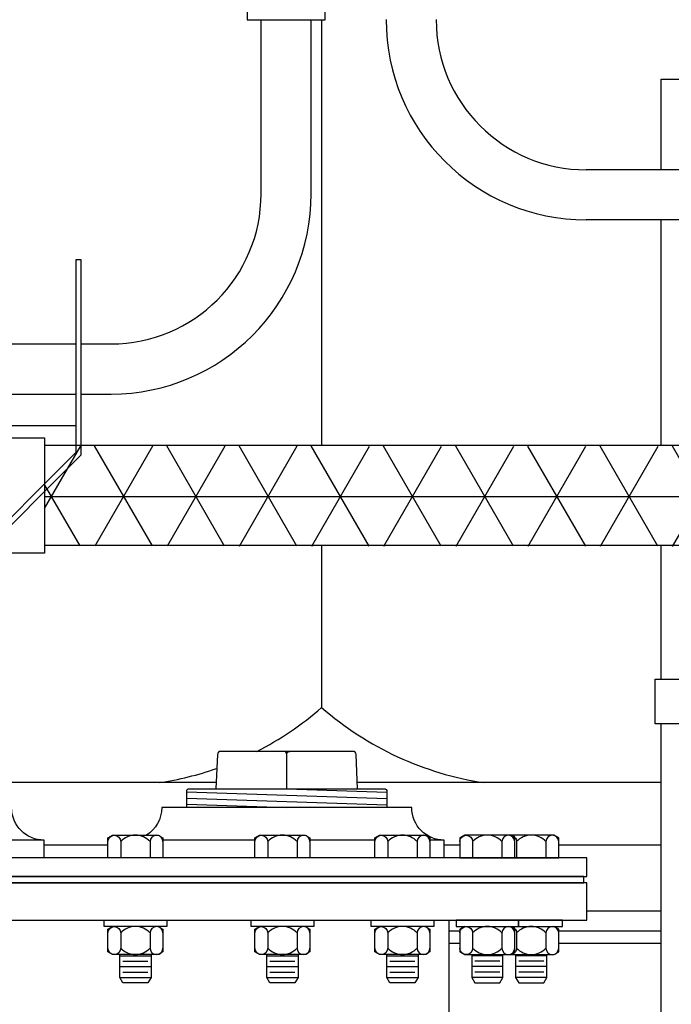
# Model space of a CAD drawing. Extents: x -169 to 2224, y 0 to 2796.
# Tile 230 of 256: x 1779 to 1792, y 355 to 374. Entities that reach past the tile are written whole.
import ezdxf

# ---------------------------------------------------------------- set-up
doc = ezdxf.new("R2010")
doc.units = 0
doc.header["$MEASUREMENT"] = 0
doc.header["$PDSIZE"] = 1
doc.layers.get('DEFPOINTS').update_dxf_attribs({"linetype": 'CONTINUOUS'})
for name, color, linetype in [('BOARDER-TXT', 2, 'CONTINUOUS'), ('CONDUIT', 2, 'CONTINUOUS'), ('DIM', 3, 'CONTINUOUS'), ('FLEXHOSE-2', 3, 'CONTINUOUS'), ('FRP-2-HATCH', 1, 'CONTINUOUS'), ('FRP-COLLAR', 1, 'CONTINUOUS'), ('FRP-SUMP', 2, 'CONTINUOUS'), ('GALV-2-PIPE', 3, 'CONTINUOUS'), ('GALV-2-VALVE', 3, 'CONTINUOUS'), ('GALV-4-PLUG', 4, 'CONTINUOUS'), ('PROBE', 2, 'CONTINUOUS'), ('TANK-BUNG-OPENING-4', 3, 'CONTINUOUS'), ('TANK-MANWAY', 5, 'CONTINUOUS'), ('TANK-MANWAY-BOLT', 7, 'CONTINUOUS')]:
    doc.layers.add(name, color=color, linetype=linetype)
doc.styles.add('SIMPLEX', font='simplex')
doc.dimstyles.new('DIM64', dxfattribs={"dimscale": 64, "dimtxt": 0.09375, "dimasz": 0.09375, "dimexe": 0.0625, "dimexo": 0.0625, "dimgap": 0.046875, "dimtad": 1, "dimdec": 4, "dimzin": 3, "dimdsep": 46, "dimlunit": 4, "dimtxsty": 'SIMPLEX', "dimcen": 0, "dimclrd": 256, "dimclre": 256, "dimclrt": 256, "dimadec": 0, "dimazin": 0, "dimtfac": 1, "dimtdec": 4, "dimtmove": 0, "dimatfit": 3, "dimfxl": 1, "dimfrac": 2, "dimtolj": 1, "dimtzin": 0, "dimarcsym": 0})

# ---------------------------------------------------------------- blocks, each defined once
blk = doc.blocks.new('*D19')
at = {"layer": 'DEFPOINTS', "color": 0, "transparency": 16777216}
for p in [(1294.365, 414.289), (1931.872, 414.007), (1931.872, 136.516)]:
    blk.add_point(p, dxfattribs=at)
at = {"layer": 'DIM', "lineweight": -2, "transparency": 16777216}
for p, q in [((1294.365, 410.289), (1294.365, 132.516)), ((1931.872, 410.007), (1931.872, 132.516)), ((1300.365, 136.516), (1925.872, 136.516))]:
    blk.add_line(p, q, dxfattribs=at)
at = {"layer": 'DIM', "transparency": 16777216}
for points in [[(1300.365, 137.516), (1300.365, 135.516), (1294.365, 136.516)], [(1925.872, 137.516), (1925.872, 135.516), (1931.872, 136.516)]]:
    blk.add_solid(points, dxfattribs=at)
at = {"layer": 'DIM', "transparency": 16777216, "insert": (1613.119, 144.087), "char_height": 6, "attachment_point": 5, "style": 'SIMPLEX'}
blk.add_mtext('\\A1;53\'-1 1/2" (F.V. TANK SLAB)', dxfattribs=at)

msp = doc.modelspace()

# ---------------------------------------------------------------- hatches: boundary and pattern name
at = {"layer": 'FRP-2-HATCH', "linetype": 'Continuous'}
h = msp.add_hatch(dxfattribs=at)
h.set_pattern_fill('NET3', color=256, scale=10, angle=180, style=0)
h.set_pattern_definition([(180, (1753.9112, 3250.9836), (-2e-16, -1.25), []), (240, (1753.9112, 3250.9836), (1.08253175, -0.625), []), (300, (1753.9112, 3250.9836), (1.08253175, 0.625), [])])
h.paths.add_polyline_path([(1795.46674, 363.73361), (1795.46674, 365.73361), (1779.03227, 365.74596), (1779.03227, 363.74596)])

# ---------------------------------------------------------------- linework, layer by layer
at = {"layer": 'BOARDER-TXT'}
msp.add_lwpolyline([(1776.86963, 365.90601), (1779.03227, 365.90601), (1779.03227, 363.6011), (1777.23716, 363.6011)], dxfattribs=at)
at = {"layer": 'CONDUIT'}
for p, q in [((1783.35963, 370.77884), (1783.35963, 374.25689)), ((1784.35963, 370.77884), (1784.35963, 374.25689)), ((1795.56195, 371.25844), (1789.86, 371.25844)), ((1795.56195, 370.25844), (1789.86, 370.25844)), ((1777.30708, 367.77884), (1779.6532, 367.77884)), ((1779.76257, 367.77884), (1780.35963, 367.77884)), ((1776.86963, 366.77884), (1779.6532, 366.77884)), ((1779.76257, 366.77884), (1780.35963, 366.77884))]:
    msp.add_line(p, q, dxfattribs=at)
msp.add_lwpolyline([(1783.08183, 377.66004), (1781.82471, 376.40293), (1783.08183, 375.14581), (1783.08183, 374.25689), (1784.63743, 374.25689), (1784.63743, 378.03478), (1783.08183, 378.03478)], close=True, dxfattribs=at)
for centre, radius, start, end in [((1789.86, 374.25844), 4, 180, 270), ((1789.86, 374.25844), 3, 180, 270), ((1780.35963, 370.77884), 4, 270, 0), ((1780.35963, 370.77884), 3, 270, 0)]:
    msp.add_arc(centre, radius, start, end, dxfattribs=at)
at = {"layer": 'FLEXHOSE-2', "linetype": 'Continuous'}
msp.add_lwpolyline([(1779.6532, 366.14123), (1776.86963, 366.14123)], dxfattribs=at)
at = {"layer": 'FRP-COLLAR', "color": 7, "linetype": 'Continuous'}
for p, q in [((1780.29671, 357.76592), (1779.02101, 357.76592)), ((1787.33223, 357.76592), (1787.02101, 357.76592)), ((1791.36104, 357.76592), (1789.31058, 357.76592)), ((1791.36104, 356.45069), (1789.87181, 356.45069)), ((1787.12181, 356.05233), (1787.33223, 356.05233)), ((1789.31058, 356.05233), (1791.36104, 356.05233)), ((1787.33223, 355.80233), (1787.12181, 355.80233)), ((1791.36104, 355.80233), (1789.31058, 355.80233))]:
    msp.add_line(p, q, dxfattribs=at)
at = {"layer": 'FRP-SUMP', "color": 7}
for p, q in [((1784.57028, 374.25689), (1784.57028, 365.75356)), ((1784.57028, 363.75356), (1784.57028, 360.51592)), ((1782.46285, 359.01592), (1777.51469, 359.01592)), ((1791.36104, 359.01592), (1785.28075, 359.01592))]:
    msp.add_line(p, q, dxfattribs=at)
for points in [[(1783.27334, 359.63967, 0.06171643), (1784.57028, 360.51592, 0.14349823), (1787.82028, 359.01592)], [(1781.32028, 359.01592, 0.04679491), (1782.47466, 359.29949, 0.04679491)]]:
    msp.add_lwpolyline(points, format="xyb", dxfattribs=at)
at = {"layer": 'GALV-2-PIPE'}
for p, q in [((1795.43549, 365.75356), (1779.03227, 365.75356)), ((1795.49714, 363.75356), (1779.03227, 363.75356))]:
    msp.add_line(p, q, dxfattribs=at)
at = {"layer": 'GALV-2-VALVE', "linetype": 'Continuous'}
msp.add_lwpolyline([(1777.67466, 362.70255), (1777.67466, 363.47892), (1779.76257, 365.56683), (1779.76257, 369.46074), (1779.6532, 369.46074), (1779.6532, 365.61214), (1777.55078, 363.50972), (1777.55078, 362.70255)], close=True, dxfattribs=at)
at = {"layer": 'GALV-4-PLUG', "color": 7}
for p, q in [((1781.8718, 358.83245), (1785.8718, 358.69772)), ((1783.8718, 358.88967), (1785.8718, 358.8223)), ((1781.8718, 358.70787), (1785.8718, 358.57314)), ((1781.8718, 358.58329), (1783.8718, 358.51592))]:
    msp.add_line(p, q, dxfattribs=at)
at = {"layer": 'GALV-4-PLUG', "color": 4, "linetype": 'Continuous'}
msp.add_lwpolyline([(1785.28601, 358.88967), (1785.25726, 359.57977, 0.40206867), (1785.19481, 359.63967), (1782.54878, 359.63967, 0.40206867), (1782.48634, 359.57977), (1782.45758, 358.88967)], format="xyb", dxfattribs=at)
at = {"layer": 'GALV-4-PLUG', "color": 7, "linetype": 'Continuous'}
for points in [[(1783.8718, 358.88967), (1783.8718, 359.57717, 0.41421356), (1783.8093, 359.63967)], [(1783.8718, 358.88967), (1783.8718, 359.57717, -0.41421356), (1783.9343, 359.63967)]]:
    msp.add_lwpolyline(points, format="xyb", dxfattribs=at)
at = {"layer": 'GALV-4-PLUG', "color": 4, "linetype": 'Continuous'}
msp.add_lwpolyline([(1781.8718, 358.51592), (1781.8718, 358.85842, -0.41421356), (1781.90305, 358.88967), (1785.84055, 358.88967, -0.41421356), (1785.8718, 358.85842), (1785.8718, 358.51592)], format="xyb", close=True, dxfattribs=at)
at = {"layer": 'PROBE'}
for points in [[(1791.36104, 371.25844), (1791.36104, 373.07207), (1791.36104, 373.07207), (1793.38256, 373.07207), (1793.38256, 373.07207), (1793.38256, 371.25844)], [(1791.36104, 365.75356), (1791.36104, 370.25844)], [(1791.36104, 361.08125), (1791.36104, 363.75356)]]:
    msp.add_lwpolyline(points, dxfattribs=at)
msp.add_lwpolyline([(1791.23637, 361.08125), (1793.50722, 361.08125), (1793.50722, 360.19233), (1791.23637, 360.19233)], close=True, dxfattribs=at)
msp.add_lwpolyline([(1793.38256, 360.19233), (1793.38256, 353.6937, -0.41421356), (1793.20477, 353.51592), (1791.53882, 353.51592, -0.41421356), (1791.36104, 353.6937), (1791.36104, 360.19233)], format="xyb", dxfattribs=at)
at = {"layer": 'TANK-BUNG-OPENING-4', "linetype": 'Continuous'}
for p, q in [((1779.02101, 357.86672), (1778.11867, 357.86672)), ((1783.23573, 357.86672), (1781.39671, 357.86672)), ((1785.63542, 357.86672), (1784.33573, 357.86672)), ((1787.021, 357.86672), (1786.73541, 357.86672)), ((1787.02101, 357.86672), (1786.73542, 357.86672))]:
    msp.add_line(p, q, dxfattribs=at)
for points in [[(1779.02101, 357.51592), (1779.02101, 357.86672, -0.41421356), (1778.37181, 358.51592), (1773.37181, 358.51592, -0.41421356), (1772.72261, 357.86672), (1772.72261, 357.51592)], [(1787.02101, 357.51592), (1787.02101, 357.86672, -0.41421356), (1786.37181, 358.51592), (1781.37181, 358.51592, -0.25818944), (1781.06752, 357.96592, -0.25818944)]]:
    msp.add_lwpolyline(points, format="xyb", dxfattribs=at)
at = {"layer": 'TANK-MANWAY', "linetype": 'Continuous'}
msp.add_line((1787.12181, 351.51592), (1787.12181, 356.26592), dxfattribs=at)
for points in [[(1789.87181, 357.14092), (1789.87181, 357.51592), (1761.87181, 357.51592), (1761.87181, 357.14092)], [(1789.87181, 356.26592), (1789.87181, 357.01592), (1761.87181, 357.01592), (1761.87181, 356.26592)], [(1789.80931, 357.01592), (1789.80931, 357.14092), (1761.93431, 357.14092), (1761.93431, 357.01592)]]:
    msp.add_lwpolyline(points, close=True, dxfattribs=at)
at = {"layer": 'TANK-MANWAY-BOLT', "linetype": 'Continuous'}
for p, q in [((1780.53421, 355.55719), (1781.15921, 355.55719)), ((1780.59671, 355.44893), (1781.09671, 355.44893)), ((1783.47323, 355.55719), (1784.09823, 355.55719)), ((1783.53573, 355.44893), (1784.03573, 355.44893)), ((1785.87292, 355.55719), (1786.49792, 355.55719)), ((1785.93542, 355.44893), (1786.43542, 355.44893)), ((1788.19473, 355.55719), (1787.56973, 355.55719)), ((1788.13223, 355.44893), (1787.63223, 355.44893)), ((1789.07308, 355.55719), (1788.44808, 355.55719)), ((1789.01058, 355.44893), (1788.51058, 355.44893)), ((1780.53421, 355.34068), (1781.15921, 355.34068)), ((1783.47323, 355.34068), (1784.09823, 355.34068)), ((1785.87292, 355.34068), (1786.49792, 355.34068)), ((1788.19473, 355.34068), (1787.56973, 355.34068)), ((1789.07308, 355.34068), (1788.44808, 355.34068)), ((1780.53421, 355.12417), (1781.15921, 355.12417)), ((1780.59671, 355.23243), (1781.09671, 355.23243)), ((1783.47323, 355.12417), (1784.09823, 355.12417)), ((1783.53573, 355.23243), (1784.03573, 355.23243)), ((1785.87292, 355.12417), (1786.49792, 355.12417)), ((1785.93542, 355.23243), (1786.43542, 355.23243)), ((1788.19473, 355.12417), (1787.56973, 355.12417)), ((1788.13223, 355.23243), (1787.63223, 355.23243)), ((1789.07308, 355.12417), (1788.44808, 355.12417)), ((1789.01058, 355.23243), (1788.51058, 355.23243))]:
    msp.add_line(p, q, dxfattribs=at)
for points in [[(1781.39671, 357.91177), (1781.39671, 357.51592), (1780.29671, 357.51592), (1780.29671, 357.91177), (1780.39051, 357.96592), (1781.30292, 357.96592)], [(1784.33573, 357.91177), (1784.33573, 357.51592), (1783.23573, 357.51592), (1783.23573, 357.91177), (1783.32952, 357.96592), (1784.24193, 357.96592)], [(1786.73542, 357.91177), (1786.73542, 357.51592), (1785.63542, 357.51592), (1785.63542, 357.91177), (1785.72922, 357.96592), (1786.64163, 357.96592)], [(1787.33223, 357.91177), (1787.33223, 357.51592), (1788.43223, 357.51592), (1788.43223, 357.91177), (1788.33844, 357.96592), (1787.42603, 357.96592)], [(1781.47171, 356.26592), (1781.47171, 356.14092), (1780.22171, 356.14092), (1780.22171, 356.26592)], [(1784.41073, 356.26592), (1784.41073, 356.14092), (1783.16073, 356.14092), (1783.16073, 356.26592)], [(1786.81042, 356.26592), (1786.81042, 356.14092), (1785.56042, 356.14092), (1785.56042, 356.26592)], [(1787.25723, 356.26592), (1787.25723, 356.14092), (1788.50723, 356.14092), (1788.50723, 356.26592)], [(1788.50723, 356.26592), (1788.50723, 356.14092), (1789.38558, 356.14092), (1789.38558, 356.26592)]]:
    msp.add_lwpolyline(points, close=True, dxfattribs=at)
for points in [[(1780.29671, 357.83779, -1), (1780.55296, 357.83779), (1780.55296, 357.51592)], [(1781.39671, 357.83779, 1), (1781.14046, 357.83779), (1781.14046, 357.51592)], [(1783.23573, 357.83779, -1), (1783.49198, 357.83779), (1783.49198, 357.51592)], [(1784.33573, 357.83779, 1), (1784.07948, 357.83779), (1784.07948, 357.51592)], [(1785.63542, 357.83779, -1), (1785.89167, 357.83779), (1785.89167, 357.51592)], [(1786.73542, 357.83779, 1), (1786.47917, 357.83779), (1786.47917, 357.51592)], [(1787.33223, 357.83779, -1), (1787.58848, 357.83779), (1787.58848, 357.51592)], [(1788.43223, 357.83779, 1), (1788.17598, 357.83779), (1788.17598, 357.51592)], [(1788.33844, 357.96592, -0.41482767), (1788.46683, 357.83779), (1788.46683, 357.51592)], [(1789.31058, 357.83779, 1), (1789.05433, 357.83779), (1789.05433, 357.51592)], [(1780.29671, 356.01279, -1), (1780.55296, 356.01279), (1780.55296, 355.70905, -1), (1780.29671, 355.70905)], [(1781.39671, 356.01279, 1), (1781.14046, 356.01279), (1781.14046, 355.70905, 1), (1781.39671, 355.70905)], [(1783.23573, 356.01279, -1), (1783.49198, 356.01279), (1783.49198, 355.70905, -1), (1783.23573, 355.70905)], [(1784.33573, 356.01279, 1), (1784.07948, 356.01279), (1784.07948, 355.70905, 1), (1784.33573, 355.70905)], [(1785.63542, 356.01279, -1), (1785.89167, 356.01279), (1785.89167, 355.70905, -1), (1785.63542, 355.70905)], [(1786.73542, 356.01279, 1), (1786.47917, 356.01279), (1786.47917, 355.70905, 1), (1786.73542, 355.70905)], [(1787.33223, 356.01279, -1), (1787.58848, 356.01279), (1787.58848, 355.70905, -1), (1787.33223, 355.70905)], [(1788.43223, 356.01279, 1), (1788.17598, 356.01279), (1788.17598, 355.70905, 1), (1788.43223, 355.70905)], [(1788.33844, 356.14092, -0.41482858), (1788.46683, 356.01279), (1788.46683, 355.70905, -0.41482819), (1788.33844, 355.58092, -0.41482819)], [(1789.31058, 356.01279, 1), (1789.05433, 356.01279), (1789.05433, 355.70905, 1), (1789.31058, 355.70905)]]:
    msp.add_lwpolyline(points, format="xyb", dxfattribs=at)
for points in [[(1788.43223, 357.51592), (1789.31058, 357.51592), (1789.31058, 357.91177), (1789.21679, 357.96592), (1788.30438, 357.96592)], [(1781.30292, 356.14092), (1781.39671, 356.08677), (1781.39671, 355.63507), (1781.30292, 355.58092), (1780.39051, 355.58092), (1780.29671, 355.63507), (1780.29671, 356.08677), (1780.39051, 356.14092)], [(1784.24193, 356.14092), (1784.33573, 356.08677), (1784.33573, 355.63507), (1784.24193, 355.58092), (1783.32952, 355.58092), (1783.23573, 355.63507), (1783.23573, 356.08677), (1783.32952, 356.14092)], [(1786.64163, 356.14092), (1786.73542, 356.08677), (1786.73542, 355.63507), (1786.64163, 355.58092), (1785.72922, 355.58092), (1785.63542, 355.63507), (1785.63542, 356.08677), (1785.72922, 356.14092)], [(1787.42603, 356.14092), (1787.33223, 356.08677), (1787.33223, 355.63507), (1787.42603, 355.58092), (1788.33844, 355.58092), (1788.43223, 355.63507), (1788.43223, 356.08677), (1788.33844, 356.14092)], [(1788.30438, 355.58092), (1789.21679, 355.58092), (1789.31058, 355.63507), (1789.31058, 356.08677), (1789.21679, 356.14092)], [(1781.15921, 355.58092), (1781.15921, 355.12417), (1781.09671, 355.01592), (1780.59671, 355.01592), (1780.53421, 355.12417), (1780.53421, 355.58092)], [(1784.09823, 355.58092), (1784.09823, 355.12417), (1784.03573, 355.01592), (1783.53573, 355.01592), (1783.47323, 355.12417), (1783.47323, 355.58092)], [(1786.49792, 355.58092), (1786.49792, 355.12417), (1786.43542, 355.01592), (1785.93542, 355.01592), (1785.87292, 355.12417), (1785.87292, 355.58092)], [(1787.56973, 355.58092), (1787.56973, 355.12417), (1787.63223, 355.01592), (1788.13223, 355.01592), (1788.19473, 355.12417), (1788.19473, 355.58092)], [(1788.44808, 355.58092), (1788.44808, 355.12417), (1788.51058, 355.01592), (1789.01058, 355.01592), (1789.07308, 355.12417), (1789.07308, 355.58092)]]:
    msp.add_lwpolyline(points, dxfattribs=at)
for centre, start, end in [((1780.84671, 357.56512), 42.86912, 137.130877), ((1783.78573, 357.56512), 42.86912, 137.130877), ((1786.18542, 357.56512), 42.86912, 137.130877), ((1787.88223, 357.56512), 42.869123, 137.13088), ((1788.76058, 357.56512), 42.869123, 137.13088), ((1780.84671, 355.74012), 42.86912, 137.130877), ((1783.78573, 355.74012), 42.86912, 137.130877), ((1786.18542, 355.74012), 42.86912, 137.130877), ((1787.88223, 355.74012), 42.869123, 137.13088), ((1788.76058, 355.74012), 42.869123, 137.13088), ((1780.84671, 355.98172), 222.86912, 317.13088), ((1783.78573, 355.98172), 222.86912, 317.13088), ((1786.18542, 355.98172), 222.86912, 317.13088), ((1787.88223, 355.98172), 222.86912, 317.13088), ((1788.76058, 355.98172), 222.86912, 317.13088)]:
    msp.add_arc(centre, 0.4008, start, end, dxfattribs=at)

# ---------------------------------------------------------------- dimensions: what is measured, and where the dimension line sits
at = {"layer": 'DIM'}
dim = msp.add_linear_dim(base=(1931.87181, 136.51592), p1=(1294.36544, 414.28861), p2=(1931.87181, 414.00736), angle=0, text='<> (F.V. TANK SLAB)', dimstyle='DIM64', dxfattribs=at)
dim.commit()
dim.dimension.update_dxf_attribs({"geometry": '*D19', "text_midpoint": (1613.11863, 144.08735)})

doc.saveas('drawing.dxf')
